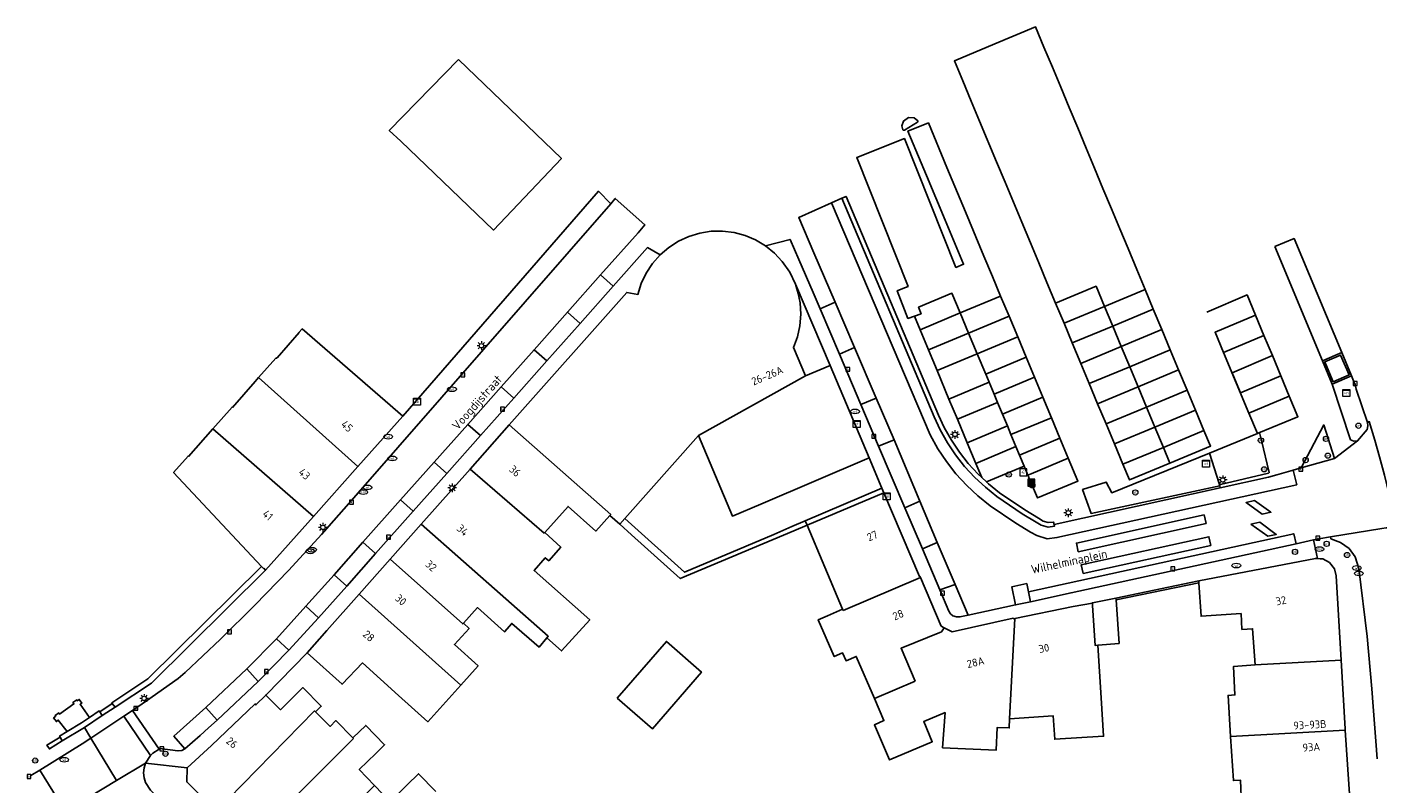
# Model space of a CAD drawing. Header units: metres. Extents: x 197147 to 199131, y 355511 to 356703.
# Tile 99 of 225: x 197238 to 197392, y 356471 to 356557. Entities that reach past the tile are written whole.
import ezdxf
from ezdxf.enums import TextEntityAlignment as Align
from ezdxf.lldxf.tags import DXFTag

# ---------------------------------------------------------------- set-up
doc = ezdxf.new("R2010")
doc.units = ezdxf.units.M
for name, color, linetype in [('B-WE-GR-BEPLANTING_CULTUUR_HEESTERS-GV', 252, 'Continuous'), ('B-WE-IE-MEUBILAIR_WEGMEUBILAIR-GV', 252, 'Continuous'), ('B-WE-IE-MEUBILAIR_WEGMEUBILAIR-S', 252, 'Continuous'), ('B-WE-IE-TERREINAFSCHEIDING_KUNSTMATIG_MUUR-G', 252, 'IE-TERREINAFSCHEIDING-KUNSTMATIG-DICHT'), ('B-WE-IE-TERREINAFSCHEIDING_KUNSTMATIG_MUUR-GV', 252, 'IE-TERREINAFSCHEIDING-KUNSTMATIG-DICHT'), ('B-WE-KL-DATA_CAI-S', 252, 'Continuous'), ('B-WE-KL-ET_LS_SR_KAST-S', 252, 'Continuous'), ('B-WE-KL-VRI_KABEL-G', 252, 'KL-VRI'), ('B-WE-OG-BEBOUWING-GV', 252, 'Continuous'), ('B-WE-OG-BEBOUWING_HUISNUMMER-T18', 252, 'Continuous'), ('B-WE-OG-BEBOUWING_STRAATNAAM-T35', 252, 'Continuous'), ('B-WE-OG-TERREIN_ERF-GV', 252, 'Continuous'), ('B-WE-RI-HWA_KOLK-S', 253, 'Continuous'), ('B-WE-RI-VWA_AFSCHEIDER-S', 253, 'Continuous'), ('B-WE-VH-GOOT-G', 253, 'Continuous'), ('B-WE-VH-ONVERHARD-GV', 253, 'Continuous'), ('B-WE-VH-VERHARDING_ASFALT-GV', 253, 'Continuous'), ('B-WE-VH-VERHARDING_BETONSTRAATSTEEN-GV', 253, 'Continuous'), ('B-WE-VH-VERHARDING_OPEN-GV', 253, 'Continuous'), ('B-WE-VH-VERHARDING_STRAATBAKSTEEN-GV', 253, 'Continuous'), ('B-WE-VH-VERHARDING_TEGEL-GV', 253, 'Continuous'), ('B-WE-VW-VRI-S', 253, 'Continuous')]:
    doc.layers.add(name, color=color, linetype=linetype)
doc.styles.add('NLCS-ISO-M-T18', font='NLCS-ISO.ttf', dxfattribs={"height": 1.8})
doc.styles.add('NLCS-ISO-M200-T25', font='NLCS-ISO.ttf')
doc.styles.get("Standard").update_dxf_attribs({"font": 'isocp.shx'})
doc.linetypes.add('IE-TERREINAFSCHEIDING-KUNSTMATIG-DICHT', pattern='A,8,-1,[82,NLCS.SHX,S=0.75,R=90,X=0,Y=0],-1', length=10)
tags = doc.linetypes.add('KL-VRI', pattern='A,14,-1,["VRI",Standard,S=1.8,R=0,X=-0.5,Y=-0.9],-5,30', length=50).pattern_tags.tags
tags[6] = DXFTag(74, 10)

# ---------------------------------------------------------------- blocks, each defined once
blk = doc.blocks.new('BGT-AFVALBAK-SO')
at = {"linetype": 'ByBlock', "lineweight": 18}
h = blk.add_hatch(color=0, dxfattribs=at)
h.dxf.hatch_style = 1
h.paths.add_polyline_path([(-1.5, -1.5), (1.5, -1.5), (1.5, 1.5), (-1.5, 1.5)])
at = {"color": 0, "linetype": 'ByBlock', "lineweight": 18}
for points in [[(-2, -2), (2, -2), (2, 2), (-2, 2)], [(-1.5, -1.5), (1.5, -1.5), (1.5, 1.5), (-1.5, 1.5)]]:
    blk.add_lwpolyline(points, close=True, dxfattribs=at)
blk = doc.blocks.new('BGT-ELEKTRAKAST-SO')
at = {"color": 0, "linetype": 'ByBlock', "lineweight": 18}
for points in [[(-2, 2), (2, 2), (2, 1.68), (-2, 1.68)], [(-2, 1.52), (2, 1.52), (2, -2), (-2, -2)]]:
    blk.add_lwpolyline(points, close=True, dxfattribs=at)
at = {"color": 0, "linetype": 'ByBlock', "lineweight": 18, "style": 'NLCS-ISO-M-T18'}
blk.add_text('et', height=1.5, dxfattribs=at).set_placement((0, 0), align=Align.MIDDLE_CENTER)
blk = doc.blocks.new('BGT-CAIKAST-SO')
at = {"color": 0, "linetype": 'ByBlock', "lineweight": 18}
for points in [[(-2, 2), (2, 2), (2, 1.68), (-2, 1.68)], [(-2, 1.52), (2, 1.52), (2, -2), (-2, -2)]]:
    blk.add_lwpolyline(points, close=True, dxfattribs=at)
at = {"color": 0, "linetype": 'ByBlock', "lineweight": 18, "style": 'NLCS-ISO-M-T18'}
blk.add_text('cai', height=1.5, dxfattribs=at).set_placement((0, 0), align=Align.MIDDLE_CENTER)
blk = doc.blocks.new('BGT-VERKEERSREGELINSTALLATIEKAST-SO')
at = {"color": 0, "linetype": 'ByBlock', "lineweight": 18}
for points in [[(-2, 2), (2, 2), (2, 1.68), (-2, 1.68)], [(-2, 1.52), (2, 1.52), (2, -2), (-2, -2)]]:
    blk.add_lwpolyline(points, close=True, dxfattribs=at)
at = {"color": 0, "linetype": 'ByBlock', "lineweight": 18, "style": 'NLCS-ISO-M-T18'}
blk.add_text('vri', height=1.5, dxfattribs=at).set_placement((0, 0), align=Align.MIDDLE_CENTER)
blk = doc.blocks.new('BGT-VERKEERSBORDPAAL-SO')
at = {"color": 0, "linetype": 'ByBlock', "lineweight": 18}
blk.add_circle((0, 0), 1.5, dxfattribs=at)
at = {"color": 0, "linetype": 'ByBlock', "lineweight": 18, "style": 'NLCS-ISO-M-T18'}
blk.add_text('vb', height=1.5, dxfattribs=at).set_placement((0, 0.13), align=Align.MIDDLE_CENTER)
blk = doc.blocks.new('BGT-VERKEERSREGELINSTALLATIEPAAL-SO')
at = {"color": 0, "linetype": 'ByBlock', "lineweight": 18}
blk.add_circle((0, 0), 1.5, dxfattribs=at)
at = {"color": 0, "linetype": 'ByBlock', "lineweight": 18, "style": 'NLCS-ISO-M-T18'}
blk.add_text('vri', height=1.5, dxfattribs=at).set_placement((-0.06, 0.08), align=Align.MIDDLE_CENTER)
blk = doc.blocks.new('BGT-DRUKKNOPPAAL-SO')
at = {"color": 0, "linetype": 'ByBlock', "lineweight": 18}
blk.add_circle((0, 0), 1.5, dxfattribs=at)
at = {"color": 0, "linetype": 'ByBlock', "lineweight": 18, "style": 'NLCS-ISO-M-T18'}
blk.add_text('dk', height=1.5, dxfattribs=at).set_placement((0, 0.15), align=Align.MIDDLE_CENTER)
blk = doc.blocks.new('BGT-LICHTMAST-SO')
at = {"color": 0, "linetype": 'ByBlock', "lineweight": 18}
for points in [[(-1.25, 0), (-2, 0)], [(-1.41, 1.41), (-0.88, 0.88)], [(0, 2), (0, 1.25)], [(0.88, 0.88), (1.41, 1.41)], [(2, 0), (1.25, 0)], [(-1.41, -1.41), (-0.88, -0.88)], [(0, -1.25), (0, -2)], [(0.88, -0.88), (1.41, -1.41)]]:
    blk.add_lwpolyline(points, dxfattribs=at)
blk.add_circle((0, 0), 1, dxfattribs=at)
blk = doc.blocks.new('BGT-AFSLUITPAAL-SO')
at = {"color": 0, "linetype": 'ByBlock', "lineweight": 18}
blk.add_circle((0, 0), 1.5, dxfattribs=at)
at = {"color": 0, "linetype": 'ByBlock', "lineweight": 18, "style": 'NLCS-ISO-M-T18'}
blk.add_text('af', height=1.5, dxfattribs=at).set_placement((0, 0), align=Align.MIDDLE_CENTER)
blk = doc.blocks.new('BGT-KOLK-SO')
at = {"color": 0, "linetype": 'ByBlock', "lineweight": 18}
blk.add_lwpolyline([(-0.045, -0.045), (0.045, -0.045), (0.045, 0.045), (-0.045, 0.045)], close=True, dxfattribs=at)
at = {"color": 0, "linetype": 'ByBlock', "lineweight": 18, "style": 'NLCS-ISO-M-T18'}
blk.add_text('k', height=0.06, dxfattribs=at).set_placement((0, 0), align=Align.MIDDLE_CENTER)
blk = doc.blocks.new('BGT-WATERLEIDINGPUT-SO')
at = {"color": 0, "linetype": 'ByBlock', "lineweight": 18}
blk.add_ellipse((0, 0), major_axis=(2.5, 0), ratio=0.54, dxfattribs=at)
at = {"color": 0, "linetype": 'ByBlock', "lineweight": 18, "style": 'NLCS-ISO-M-T18'}
blk.add_text('wl', height=1.5, dxfattribs=at).set_placement((0, 0), align=Align.MIDDLE_CENTER)
blk = doc.blocks.new('BGT-BENZINEPUT_OLIEPUT-SO')
at = {"color": 0, "linetype": 'ByBlock', "lineweight": 18}
blk.add_ellipse((0, 0), major_axis=(2.5, 0), ratio=0.54, dxfattribs=at)
at = {"color": 0, "linetype": 'ByBlock', "lineweight": 18, "style": 'NLCS-ISO-M-T18'}
blk.add_text('olie', height=1.5, dxfattribs=at).set_placement((0, 0.16), align=Align.MIDDLE_CENTER)
blk = doc.blocks.new('BGT-BETAALAUTOMAAT-SO')
at = {"color": 0, "linetype": 'ByBlock', "lineweight": 18}
blk.add_lwpolyline([(-2, -2), (2, -2), (2, 2), (-2, 2)], close=True, dxfattribs=at)
at = {"color": 0, "linetype": 'ByBlock', "lineweight": 18, "style": 'NLCS-ISO-M-T18'}
blk.add_text('€', height=1.5, dxfattribs=at).set_placement((0, 0), align=Align.MIDDLE_CENTER)

msp = doc.modelspace()

# ---------------------------------------------------------------- linework, layer by layer
at = {"layer": 'B-WE-GR-BEPLANTING_CULTUUR_HEESTERS-GV', "flags": 128}
msp.add_lwpolyline([(197374.226, 356504.953), (197373.148, 356508.4), (197361.969, 356503.89), (197361.334, 356505.111), (197358.634, 356504.244), (197359.614, 356501.529), (197374.307, 356504.673), (197374.226, 356504.953)], dxfattribs=at)
at = {"layer": 'B-WE-IE-MEUBILAIR_WEGMEUBILAIR-GV', "flags": 128}
msp.add_lwpolyline([(197387.263, 356516.574), (197389.087, 356517.35), (197388.104, 356519.626), (197386.307, 356518.86), (197387.263, 356516.574)], dxfattribs=at)
at = {"layer": 'B-WE-IE-TERREINAFSCHEIDING_KUNSTMATIG_MUUR-G', "ltscale": 0.2, "flags": 128}
for points in [[(197280.986, 356512.641), (197303.325, 356538.344)], [(197264.852, 356495.461), (197251.856, 356482.621), (197247.727, 356479.88), (197247.788, 356479.8)], [(197248.106, 356479.387), (197252.249, 356482.138), (197265.295, 356495.029)], [(197362.453, 356491.85), (197371.904, 356493.822)], [(197362.466, 356491.659), (197371.919, 356493.601)], [(197247.788, 356479.8), (197248.106, 356479.387)], [(197246.639, 356478.455), (197244.609, 356477.089)], [(197245.185, 356478.224), (197246.293, 356478.969), (197246.356, 356478.876)], [(197246.356, 356478.876), (197246.639, 356478.455)], [(197242.644, 356476.621), (197241.758, 356476.084), (197241.819, 356475.982)], [(197244.609, 356477.089), (197242.077, 356475.552)], [(197240.598, 356474.628), (197240.324, 356475.069)], [(197242.077, 356475.552), (197241.819, 356475.982)]]:
    msp.add_lwpolyline(points, dxfattribs=at)
at = {"layer": 'B-WE-IE-TERREINAFSCHEIDING_KUNSTMATIG_MUUR-GV', "ltscale": 0.2, "flags": 128}
for points in [[(197326.956, 356500.671), (197325.433, 356500.023), (197323.351, 356499.138), (197313.154, 356494.802), (197306.33, 356500.936), (197305.757, 356500.291), (197307.109, 356499.076), (197312.667, 356494.079), (197325.631, 356499.528), (197327.166, 356500.173), (197326.956, 356500.671)], [(197265.295, 356495.029), (197265.09, 356495.265), (197265.064, 356495.235), (197264.852, 356495.461), (197251.856, 356482.621), (197247.727, 356479.88), (197247.788, 356479.8), (197248.106, 356479.387), (197252.249, 356482.138), (197265.295, 356495.029)], [(197371.919, 356493.601), (197371.904, 356493.822), (197362.453, 356491.85), (197362.466, 356491.659), (197371.919, 356493.601)], [(197242.077, 356475.552), (197244.609, 356477.089), (197246.639, 356478.455), (197246.356, 356478.876), (197246.293, 356478.969), (197245.185, 356478.224), (197244.275, 356477.611), (197242.644, 356476.621), (197241.758, 356476.084), (197241.819, 356475.982), (197242.077, 356475.552)]]:
    msp.add_lwpolyline(points, dxfattribs=at)
at = {"layer": 'B-WE-KL-VRI_KABEL-G', "flags": 128}
for points in [[(197379.161, 356501.449), (197380.144, 356501.658), (197378.28, 356503), (197377.306, 356502.764), (197379.161, 356501.449)], [(197372.539, 356501.369), (197372.748, 356500.392), (197358.135, 356497.157), (197357.924, 356498.148), (197372.539, 356501.369)], [(197377.856, 356500.319), (197378.87, 356500.525), (197380.766, 356499.134), (197379.786, 356498.925), (197377.856, 356500.319)], [(197358.698, 356494.679), (197358.491, 356495.661), (197373.065, 356498.867), (197373.283, 356497.875), (197358.698, 356494.679)]]:
    msp.add_lwpolyline(points, dxfattribs=at)
at = {"layer": 'B-WE-OG-BEBOUWING-GV', "flags": 128}
for points in [[(197326.965, 356517.241), (197325.606, 356520.473), (197326.058, 356521.692), (197326.34, 356522.975), (197326.441, 356524.284), (197326.362, 356525.582), (197326.155, 356526.665), (197325.823, 356527.716), (197325.173, 356529.08), (197324.315, 356530.323), (197323.425, 356531.271), (197322.402, 356532.095), (197321.275, 356532.769), (197320.078, 356533.277), (197318.822, 356533.615), (197317.518, 356533.777), (197316.205, 356533.756), (197314.92, 356533.555), (197313.671, 356533.178), (197312.474, 356532.626), (197311.366, 356531.914), (197310.377, 356531.063), (197309.514, 356530.084), (197308.789, 356528.984), (197308.224, 356527.793), (197307.834, 356526.548), (197306.559, 356526.778), (197293.129, 356511.651)], [(197275.857, 356506.884), (197280.986, 356512.641), (197269.47, 356522.604), (197269.11, 356522.202), (197269.125, 356522.189), (197266.614, 356519.31), (197266.599, 356519.323), (197266.525, 356519.241), (197266.488, 356519.274), (197264.492, 356517.045)], [(197314.749, 356510.419), (197318.639, 356501.219), (197321.895, 356502.603), (197334.266, 356507.863), (197329.781, 356518.443), (197326.965, 356517.241), (197314.749, 356510.419)], [(197259.29, 356511.208), (197270.78, 356501.186), (197275.857, 356506.884), (197264.492, 356517.045), (197264.093, 356516.6), (197261.516, 356513.646), (197261.478, 356513.679), (197259.29, 356511.208)], [(197297.204, 356499.342), (197299.86, 356502.332), (197303.045, 356499.503), (197304.632, 356501.29), (197304.736, 356501.406), (197293.129, 356511.651), (197288.657, 356506.6)], [(197259.29, 356511.208), (197256.493, 356508.036), (197256.455, 356508.07), (197254.794, 356506.215), (197264.852, 356495.461), (197265.064, 356495.235), (197265.09, 356495.265), (197265.295, 356495.029), (197270.78, 356501.186)], [(197304.632, 356501.29), (197305.757, 356500.291), (197306.33, 356500.936), (197314.749, 356510.419)], [(197297.435, 356487.322), (197299.124, 356485.811), (197302.332, 356489.368), (197295.983, 356495.008), (197297.241, 356496.472), (197297.642, 356496.116), (197299.024, 356497.671), (197297.204, 356499.342), (197297.137, 356499.276), (197288.657, 356506.6), (197283.086, 356500.307)], [(197335.72, 356504.397), (197326.956, 356500.671), (197327.166, 356500.173), (197335.943, 356503.862), (197335.72, 356504.397)], [(197331.283, 356490.454), (197340.106, 356494.191), (197340.047, 356494.328), (197340.011, 356494.312), (197335.943, 356503.862)], [(197287.898, 356488.973), (197289.511, 356490.764), (197292.58, 356488), (197293.428, 356488.971), (197296.546, 356486.259), (197297.435, 356487.322), (197297.587, 356487.504), (197283.086, 356500.307), (197279.539, 356496.308)], [(197327.166, 356500.173), (197331.221, 356490.588)], [(197279.539, 356496.308), (197276.001, 356492.32), (197287.605, 356481.917), (197289.576, 356484.111), (197286.878, 356486.541), (197288.545, 356488.391), (197287.898, 356488.973), (197287.831, 356488.899), (197279.539, 356496.308)], [(197388.195, 356484.771), (197387.623, 356494.411), (197387.415, 356495.209), (197386.862, 356495.918), (197386.065, 356496.334), (197385.76, 356496.356), (197385.458, 356496.378), (197385.242, 356496.394), (197371.904, 356493.822), (197371.919, 356493.601), (197372.18, 356489.783), (197376.74, 356490.082), (197376.845, 356488.267), (197378.062, 356488.349), (197378.367, 356484.242)], [(197339.519, 356482.369), (197337.902, 356486.131), (197342.503, 356488.012), (197342.83, 356488.466), (197342.465, 356488.651), (197340.106, 356494.191)], [(197276.001, 356492.32), (197272.296, 356488.143), (197270.067, 356485.606), (197274.046, 356482.004), (197276.372, 356484.449), (197280.483, 356480.737), (197283.839, 356477.724), (197285.553, 356479.633), (197287.605, 356481.917)], [(197362.466, 356491.659), (197362.453, 356491.85), (197359.754, 356491.327), (197359.757, 356491.286), (197359.775, 356491.016), (197360.082, 356486.436), (197360.376, 356486.462), (197362.807, 356486.673), (197362.466, 356491.659)], [(197331.283, 356490.454), (197331.221, 356490.588), (197329.511, 356489.843), (197328.434, 356489.374), (197330.263, 356485.175), (197331.216, 356485.59), (197331.613, 356484.702), (197332.775, 356485.191), (197334.856, 356480.366)], [(197359.757, 356491.286), (197357.577, 356490.887), (197350.912, 356489.539), (197350.305, 356478.076), (197355.281, 356478.387), (197355.448, 356475.722), (197361.037, 356476.071), (197360.762, 356480.472), (197360.376, 356486.462)], [(197350.912, 356489.539), (197350.714, 356489.499), (197350.702, 356489.568), (197343.729, 356488.009), (197342.83, 356488.466)], [(197305.471, 356480.435), (197309.502, 356476.917), (197315.098, 356483.394), (197311.1, 356486.903), (197305.471, 356480.435)], [(197388.195, 356484.771), (197378.367, 356484.242), (197375.877, 356484.025), (197376.034, 356480.791), (197375.255, 356480.742), (197375.553, 356476.026), (197388.648, 356476.774), (197388.637, 356476.933), (197388.195, 356484.771)], [(197339.519, 356482.369), (197334.856, 356480.366), (197335.935, 356477.863), (197334.851, 356477.373), (197336.581, 356473.364), (197341.459, 356475.449), (197340.491, 356477.765), (197342.93, 356478.769), (197342.651, 356474.759), (197348.777, 356474.498), (197348.887, 356477.075), (197350.255, 356477.017), (197350.305, 356478.076)], [(197271.004, 356478.843), (197271.667, 356479.503), (197269.55, 356481.628), (197267.006, 356479.096), (197265.327, 356480.782), (197264.19, 356479.65), (197264.12, 356479.757), (197259.123, 356475.031), (197256.337, 356472.449), (197256.284, 356470.854), (197258.895, 356468.22), (197259.055, 356468.218), (197259.523, 356468.214), (197260.512, 356468.205), (197261.099, 356468.876)], [(197242.644, 356476.621), (197244.275, 356477.611), (197245.185, 356478.224), (197244.107, 356479.718), (197244.31, 356479.864), (197244.012, 356480.278), (197243.788, 356480.127), (197243.718, 356480.224), (197243.297, 356479.918), (197243.403, 356479.773), (197241.769, 356478.585), (197241.663, 356478.731), (197241.242, 356478.425), (197241.313, 356478.328), (197241.078, 356478.157), (197241.396, 356477.745), (197241.622, 356477.91), (197242.644, 356476.621)], [(197275.28, 356475.875), (197273.311, 356477.852), (197272.686, 356477.189), (197271.004, 356478.843), (197270.88, 356478.965), (197261.063, 356468.913), (197261.099, 356468.876), (197263.084, 356466.855), (197264.669, 356466.878), (197265.229, 356467.441), (197266.099, 356466.561), (197275.333, 356475.821)], [(197266.099, 356466.561), (197269.963, 356462.652), (197277.752, 356470.43), (197275.993, 356472.267), (197277.887, 356474.117), (197278.898, 356475.104), (197276.746, 356477.307), (197275.28, 356475.875), (197275.333, 356475.821)], [(197375.553, 356476.026), (197375.87, 356471.012), (197376.669, 356471.06), (197376.797, 356468.252), (197388.181, 356468.921), (197388.184, 356468.869), (197389.167, 356468.927), (197388.648, 356476.774)], [(197284.751, 356469.771), (197282.76, 356471.778), (197281.486, 356470.513), (197279.53, 356468.573), (197277.752, 356470.43)]]:
    msp.add_lwpolyline(points, dxfattribs=at)
at = {"layer": 'B-WE-OG-TERREIN_ERF-GV', "flags": 128}
for points in [[(197287.341, 356553.376), (197299.101, 356542.081), (197291.347, 356533.907), (197280.75, 356544.073), (197279.426, 356545.291), (197287.341, 356553.376)], [(197335.72, 356504.397), (197334.266, 356507.863), (197321.895, 356502.603), (197318.639, 356501.219), (197314.749, 356510.419), (197306.33, 356500.936), (197313.154, 356494.802), (197323.351, 356499.138), (197325.433, 356500.023), (197326.956, 356500.671), (197335.72, 356504.397)], [(197376.797, 356468.252), (197376.669, 356471.06), (197375.87, 356471.012), (197375.553, 356476.026), (197375.255, 356480.742), (197376.034, 356480.791), (197375.877, 356484.025), (197378.367, 356484.242), (197378.062, 356488.349), (197376.845, 356488.267), (197376.74, 356490.082), (197372.18, 356489.783), (197371.919, 356493.601), (197362.466, 356491.659), (197362.807, 356486.673), (197360.376, 356486.462), (197360.762, 356480.472), (197361.037, 356476.071), (197355.448, 356475.722), (197355.281, 356478.387), (197350.305, 356478.076), (197350.255, 356477.017), (197348.887, 356477.075), (197348.777, 356474.498), (197342.651, 356474.759), (197342.93, 356478.769), (197340.491, 356477.765), (197341.459, 356475.449), (197336.581, 356473.364), (197334.851, 356477.373), (197335.935, 356477.863), (197334.856, 356480.366), (197332.775, 356485.191), (197331.613, 356484.702), (197331.216, 356485.59), (197330.263, 356485.175), (197328.434, 356489.374), (197329.511, 356489.843), (197331.221, 356490.588), (197327.166, 356500.173), (197325.631, 356499.528), (197312.667, 356494.079), (197307.109, 356499.076), (197305.757, 356500.291), (197304.632, 356501.29), (197303.045, 356499.503), (197299.86, 356502.332), (197297.204, 356499.342), (197299.024, 356497.671), (197297.642, 356496.116), (197297.241, 356496.472), (197295.983, 356495.008), (197302.332, 356489.368), (197299.124, 356485.811), (197297.435, 356487.322), (197296.546, 356486.259), (197293.428, 356488.971), (197292.58, 356488), (197289.511, 356490.764), (197287.898, 356488.973), (197288.545, 356488.391), (197286.878, 356486.541), (197289.576, 356484.111), (197287.605, 356481.917), (197285.553, 356479.633), (197283.839, 356477.724), (197280.483, 356480.737), (197276.372, 356484.449), (197274.046, 356482.004), (197270.067, 356485.606), (197265.327, 356480.782), (197267.006, 356479.096), (197269.55, 356481.628), (197271.667, 356479.503), (197271.004, 356478.843), (197272.686, 356477.189), (197273.311, 356477.852), (197275.28, 356475.875), (197276.746, 356477.307), (197278.898, 356475.104), (197277.887, 356474.117), (197275.993, 356472.267), (197277.752, 356470.43)], [(197305.471, 356480.435), (197311.1, 356486.903), (197315.098, 356483.394), (197309.502, 356476.917), (197305.471, 356480.435)], [(197281.486, 356470.513), (197282.76, 356471.778), (197284.751, 356469.771)]]:
    msp.add_lwpolyline(points, dxfattribs=at)
at = {"layer": 'B-WE-VH-GOOT-G', "flags": 128}
msp.add_lwpolyline([(197331.131, 356537.526), (197341.682, 356512.545), (197342.363, 356511.09), (197343.206, 356509.6), (197344.131, 356508.223), (197345.159, 356506.9), (197346.332, 356505.629), (197347.528, 356504.51), (197348.844, 356503.446), (197351.753, 356501.483), (197353.331, 356500.51), (197353.916, 356500.201), (197354.693, 356499.966), (197355.425, 356500.055), (197355.384, 356500.266)], dxfattribs=at)
at = {"layer": 'B-WE-VH-ONVERHARD-GV', "flags": 128}
for points in [[(197387.263, 356516.574), (197389.087, 356517.35), (197388.104, 356519.626), (197386.307, 356518.86), (197387.263, 356516.574)], [(197373.148, 356508.4), (197374.226, 356504.953), (197374.382, 356504.85), (197379.874, 356506.123), (197379.964, 356506.197), (197379.077, 356509.844), (197378.893, 356510.621), (197378.779, 356510.73), (197378.61, 356510.66), (197373.148, 356508.4)]]:
    msp.add_lwpolyline(points, dxfattribs=at)
at = {"layer": 'B-WE-VH-VERHARDING_ASFALT-GV', "flags": 128}
for points in [[(197355.559, 356525.547), (197354.571, 356527.913), (197353.633, 356530.16), (197352.673, 356532.458), (197351.701, 356534.786), (197350.734, 356537.104), (197349.782, 356539.383), (197348.816, 356541.697), (197346.876, 356546.343), (197345.922, 356548.629), (197344.954, 356550.947), (197343.999, 356553.234), (197348.622, 356555.164), (197353.26, 356557.1), (197354.214, 356554.814), (197355.182, 356552.495), (197356.136, 356550.21), (197357.107, 356547.886), (197358.076, 356545.564), (197359.043, 356543.249), (197359.994, 356540.971), (197360.962, 356538.653), (197361.934, 356536.325), (197362.893, 356534.026), (197363.831, 356531.78), (197364.819, 356529.414), (197365.776, 356527.123)], [(197339.42, 356524.065), (197338.675, 356523.802), (197337.462, 356526.959), (197338.099, 356527.228), (197338.692, 356527.467), (197332.844, 356542.191), (197338.288, 356544.353), (197344.158, 356529.637), (197345.041, 356529.994), (197342.933, 356535.045), (197340.815, 356540.116), (197338.691, 356545.204), (197341.015, 356546.143), (197343.139, 356541.055), (197345.257, 356535.984), (197347.365, 356530.933), (197348.336, 356528.608), (197349.274, 356526.361)], [(197339.77, 356546.223), (197338.275, 356545.323), (197338.172, 356545.31), (197338.109, 356545.359), (197337.994, 356545.792), (197338.17, 356546.356), (197338.747, 356546.754), (197339.391, 356546.736), (197339.811, 356546.395), (197339.832, 356546.314), (197339.77, 356546.223)], [(197303.574, 356528.79), (197307.852, 356533.603), (197308.638, 356534.488), (197305.251, 356537.508), (197304.726, 356536.907), (197275.65, 356503.599), (197271.698, 356499.131), (197267.94, 356495.05), (197264.086, 356491.058), (197260.139, 356487.158), (197256.103, 356483.352), (197255.315, 356482.686), (197251.687, 356480.121), (197250.106, 356479.022)], [(197329.938, 356536.997), (197326.212, 356535.343), (197327.948, 356531.289), (197330.364, 356525.647)], [(197331.131, 356537.526), (197329.938, 356536.997), (197341.207, 356510.493), (197342.099, 356508.916), (197343.077, 356507.461), (197344.166, 356506.059), (197345.409, 356504.713), (197346.674, 356503.528), (197348.071, 356502.399), (197351.023, 356500.407), (197352.691, 356499.378), (197353.42, 356498.993), (197354.578, 356498.642), (197355.698, 356498.761), (197383.106, 356504.809), (197382.687, 356506.474), (197380.828, 356505.953), (197379.873, 356505.685), (197374.367, 356504.467), (197355.384, 356500.266), (197355.425, 356500.055), (197354.693, 356499.966), (197353.916, 356500.201), (197353.331, 356500.51), (197351.753, 356501.483), (197348.844, 356503.446), (197347.528, 356504.51), (197346.332, 356505.629), (197345.159, 356506.9), (197344.131, 356508.223), (197343.206, 356509.6), (197342.363, 356511.09), (197341.682, 356512.545), (197331.131, 356537.526)], [(197301.232, 356523.237), (197305.022, 356527.503), (197303.574, 356528.79), (197299.783, 356524.524)], [(197361.138, 356525.187), (197360.182, 356527.477), (197355.559, 356525.547), (197356.515, 356523.257), (197361.138, 356525.187)], [(197366.718, 356524.865), (197365.776, 356527.123), (197361.138, 356525.187), (197362.081, 356522.929), (197366.718, 356524.865)], [(197330.851, 356519.739), (197332.579, 356520.474), (197330.364, 356525.647), (197328.65, 356524.905), (197330.851, 356519.739)], [(197344.652, 356524.431), (197343.714, 356526.678), (197339.907, 356525.088), (197340.18, 356524.333), (197339.42, 356524.065), (197340.066, 356522.517)], [(197350.241, 356524.046), (197349.274, 356526.361), (197344.652, 356524.431), (197345.618, 356522.117)], [(197378.399, 356524.174), (197377.438, 356526.482), (197372.816, 356524.526)], [(197297.42, 356518.946), (197301.232, 356523.237), (197299.783, 356524.524), (197295.97, 356520.234)], [(197344.652, 356524.431), (197340.066, 356522.517), (197341.033, 356520.202)], [(197346.601, 356519.762), (197351.224, 356521.692), (197350.241, 356524.046), (197345.618, 356522.117)], [(197362.081, 356522.929), (197363.058, 356520.587), (197367.696, 356522.523), (197366.718, 356524.865)], [(197379.36, 356521.867), (197378.399, 356524.174), (197373.78, 356522.219), (197374.743, 356519.913)], [(197356.515, 356523.257), (197357.458, 356520.999), (197362.081, 356522.929)], [(197364.017, 356518.292), (197368.654, 356520.228), (197367.696, 356522.523)], [(197342.016, 356517.848), (197346.601, 356519.762), (197345.618, 356522.117), (197341.033, 356520.202), (197342.016, 356517.848)], [(197346.601, 356519.762), (197347.565, 356517.454), (197352.187, 356519.384), (197351.224, 356521.692)], [(197357.458, 356520.999), (197358.436, 356518.657), (197363.058, 356520.587)], [(197380.322, 356519.559), (197379.36, 356521.867), (197374.743, 356519.913)], [(197293.649, 356514.702), (197297.42, 356518.946), (197295.97, 356520.234), (197292.199, 356515.99)], [(197330.851, 356519.739), (197333.313, 356513.961), (197335.051, 356514.702), (197332.579, 356520.474)], [(197353.145, 356517.089), (197352.187, 356519.384)], [(197358.436, 356518.657), (197359.394, 356516.361), (197364.017, 356518.292), (197363.058, 356520.587)], [(197369.613, 356517.932), (197368.654, 356520.228)], [(197377.635, 356512.992), (197374.743, 356519.913)], [(197381.283, 356517.251), (197380.322, 356519.559), (197375.707, 356517.606), (197376.671, 356515.299)], [(197342.016, 356517.848), (197343.372, 356514.598), (197347.958, 356516.513), (197347.565, 356517.454)], [(197359.394, 356516.361), (197360.353, 356514.065), (197364.976, 356515.995), (197364.017, 356518.292)], [(197370.581, 356515.615), (197369.613, 356517.932), (197364.976, 356515.995)], [(197347.958, 356516.513), (197348.523, 356515.16)], [(197349.476, 356512.877), (197354.098, 356514.807), (197353.145, 356517.089), (197348.523, 356515.16)], [(197382.245, 356514.943), (197381.283, 356517.251), (197376.671, 356515.299)], [(197289.84, 356510.414), (197293.649, 356514.702), (197292.199, 356515.99), (197288.389, 356511.703)], [(197333.313, 356513.961), (197335.337, 356509.213), (197337.092, 356509.934), (197335.051, 356514.702)], [(197343.372, 356514.598), (197344.338, 356512.286), (197348.924, 356514.2), (197348.523, 356515.16)], [(197355.08, 356512.457), (197354.098, 356514.807)], [(197360.353, 356514.065), (197361.32, 356511.748), (197365.943, 356513.678), (197364.976, 356515.995)], [(197371.535, 356513.329), (197370.581, 356515.615), (197365.943, 356513.678), (197366.897, 356511.393), (197371.535, 356513.329)], [(197377.635, 356512.992), (197378.61, 356510.66), (197378.779, 356510.73), (197383.23, 356512.578), (197382.245, 356514.943), (197377.635, 356512.992)], [(197349.476, 356512.877), (197348.924, 356514.2)], [(197367.868, 356509.067), (197372.506, 356511.003), (197371.535, 356513.329)], [(197289.84, 356510.414), (197288.389, 356511.703), (197284.542, 356507.375), (197285.995, 356506.084), (197289.84, 356510.414)], [(197344.338, 356512.286), (197345.455, 356509.609), (197350.041, 356511.524)], [(197349.476, 356512.877), (197350.041, 356511.524), (197350.457, 356510.527)], [(197351.43, 356508.196), (197356.053, 356510.126), (197355.08, 356512.457), (197350.457, 356510.527)], [(197361.32, 356511.748), (197362.274, 356509.463), (197366.897, 356511.393)], [(197383.027, 356498.06), (197385.02, 356498.494), (197385.619, 356498.625), (197386.943, 356498.843), (197392.81, 356499.811), (197393.301, 356499.882), (197393.668, 356499.866), (197394.04, 356499.699), (197394.302, 356499.382), (197394.433, 356499.033), (197394.623, 356499.068), (197394.417, 356500.09), (197393.618, 356503.837), (197393.117, 356505.907), (197392.558, 356507.998), (197392.033, 356509.882), (197391.38, 356512.018), (197391.196, 356511.923), (197391.229, 356511.53), (197391.151, 356511.113), (197390.044, 356509.81), (197387.426, 356507.803), (197383.611, 356506.733), (197382.687, 356506.474)], [(197345.455, 356509.609), (197346.442, 356507.246), (197351.028, 356509.16), (197350.457, 356510.527)], [(197351.964, 356506.918), (197352.046, 356506.723), (197352.384, 356505.912), (197352.756, 356506.067), (197357.006, 356507.842), (197356.053, 356510.126)], [(197374.367, 356504.467), (197374.307, 356504.673), (197359.614, 356501.529), (197358.634, 356504.244), (197361.334, 356505.111), (197361.969, 356503.89), (197373.148, 356508.4), (197378.61, 356510.66)], [(197362.274, 356509.463), (197363.245, 356507.137), (197367.868, 356509.067), (197366.897, 356511.393)], [(197367.868, 356509.067), (197368.612, 356507.285), (197373.25, 356509.221), (197372.506, 356511.003)], [(197335.337, 356509.213), (197338.332, 356502.184), (197340.038, 356502.911), (197337.092, 356509.934)], [(197346.442, 356507.246), (197347.124, 356505.614), (197347.654, 356505.118), (197351.964, 356506.918), (197351.43, 356508.196), (197351.028, 356509.16)], [(197284.542, 356507.375), (197280.712, 356503.065), (197282.166, 356501.773), (197285.995, 356506.084)], [(197352.384, 356505.912), (197352.501, 356505.631), (197353.477, 356503.294), (197358.099, 356505.224), (197357.006, 356507.842)], [(197363.245, 356507.137), (197363.99, 356505.355), (197368.612, 356507.285)], [(197347.654, 356505.118), (197347.876, 356504.91), (197349.159, 356503.873), (197352.05, 356501.922), (197353.583, 356500.968), (197354.133, 356500.661), (197354.714, 356500.497), (197355.326, 356500.543), (197355.384, 356500.266)], [(197280.712, 356503.065), (197276.416, 356498.232)], [(197338.332, 356502.184), (197340.336, 356497.483), (197342.039, 356498.209), (197340.038, 356502.911)], [(197277.872, 356496.938), (197282.166, 356501.773)], [(197383.027, 356498.06), (197382.76, 356499.208), (197352.446, 356492.576), (197352.684, 356491.436), (197357.322, 356492.459), (197383.027, 356498.06)], [(197274.575, 356493.227), (197277.872, 356496.938), (197276.416, 356498.232), (197273.118, 356494.521)], [(197340.336, 356497.483), (197342.339, 356492.783), (197344.082, 356493.409), (197342.039, 356498.209)], [(197271.344, 356489.589), (197274.575, 356493.227), (197273.118, 356494.521), (197269.911, 356490.915)], [(197342.339, 356492.783), (197343.371, 356490.361), (197343.559, 356490.062), (197343.832, 356489.836), (197344.22, 356489.695), (197344.632, 356489.705), (197345.573, 356489.907), (197344.082, 356493.409)], [(197352.446, 356492.576), (197352.251, 356493.507), (197350.557, 356493.153), (197350.991, 356491.072), (197352.684, 356491.436)], [(197267.947, 356485.899), (197271.344, 356489.589), (197269.911, 356490.915), (197266.561, 356487.218)], [(197345.573, 356489.907), (197350.991, 356491.072)], [(197267.947, 356485.899), (197266.561, 356487.218), (197263.141, 356483.771), (197264.444, 356482.332), (197267.947, 356485.899)], [(197263.141, 356483.771), (197258.478, 356479.349), (197259.761, 356477.903), (197264.444, 356482.332)], [(197253.124, 356474.594), (197253.226, 356474.661), (197255.272, 356474.406), (197255.318, 356474.401), (197255.713, 356474.435), (197256.059, 356474.628), (197254.83, 356476.093), (197258.478, 356479.349)], [(197248.264, 356471.01), (197251.583, 356473.005), (197252.156, 356473.882), (197249.12, 356478.347), (197245.348, 356475.86), (197248.264, 356471.01)], [(197252.156, 356473.882), (197252.436, 356474.139), (197253.124, 356474.594), (197250.106, 356479.022), (197249.12, 356478.347)], [(197256.059, 356474.628), (197257.815, 356476.168), (197258.792, 356477.032), (197259.761, 356477.903)], [(197245.348, 356475.86), (197244.349, 356475.202), (197239.491, 356472.194)], [(197245.174, 356469.153), (197246.309, 356468.791), (197247.222, 356468.124), (197249.38, 356465.953), (197252.821, 356469.232), (197252.141, 356469.914), (197251.575, 356470.795), (197251.413, 356471.332), (197251.359, 356471.901), (197251.418, 356472.47), (197251.583, 356473.005)], [(197240.937, 356467.546), (197241.995, 356468.186), (197239.491, 356472.194), (197238.478, 356471.583)], [(197241.995, 356468.186), (197242.918, 356468.744), (197243.982, 356469.126), (197245.174, 356469.153), (197248.264, 356471.01)]]:
    msp.add_lwpolyline(points, dxfattribs=at)
at = {"layer": 'B-WE-VH-VERHARDING_BETONSTRAATSTEEN-GV', "flags": 128}
for points in [[(197347.654, 356505.118), (197347.124, 356505.614), (197346.708, 356506.003), (197345.563, 356507.243), (197344.561, 356508.534), (197343.657, 356509.879), (197342.835, 356511.333), (197342.162, 356512.77), (197331.609, 356537.738), (197331.131, 356537.526), (197341.682, 356512.545), (197342.363, 356511.09), (197343.206, 356509.6), (197344.131, 356508.223), (197345.159, 356506.9), (197346.332, 356505.629), (197347.528, 356504.51), (197348.844, 356503.446), (197351.753, 356501.483), (197353.331, 356500.51), (197353.916, 356500.201), (197354.693, 356499.966), (197355.425, 356500.055), (197355.384, 356500.266), (197355.326, 356500.543), (197354.714, 356500.497), (197354.133, 356500.661), (197353.583, 356500.968), (197352.05, 356501.922), (197349.159, 356503.873), (197347.876, 356504.91), (197347.654, 356505.118)], [(197386.044, 356518.964), (197387.146, 356516.303), (197389.354, 356517.24), (197388.245, 356519.896), (197386.044, 356518.964)], [(197387.263, 356516.574), (197386.307, 356518.86), (197388.104, 356519.626), (197389.087, 356517.35), (197387.263, 356516.574)], [(197392.81, 356499.811), (197386.943, 356498.843), (197387.003, 356498.625), (197388.115, 356498.222), (197389.082, 356497.504), (197389.793, 356496.563), (197390.199, 356495.236), (197391.144, 356487.482), (197391.699, 356481.48), (197391.833, 356479.472), (197392.128, 356475.499), (197392.292, 356473.487)]]:
    msp.add_lwpolyline(points, dxfattribs=at)
at = {"layer": 'B-WE-VH-VERHARDING_OPEN-GV', "flags": 128}
for points in [[(197326.965, 356517.241), (197329.781, 356518.443), (197325.823, 356527.716), (197326.155, 356526.665), (197326.362, 356525.582), (197326.441, 356524.284), (197326.34, 356522.975), (197326.058, 356521.692), (197325.606, 356520.473), (197326.965, 356517.241)], [(197246.356, 356478.876), (197246.639, 356478.455), (197248.106, 356479.387), (197247.788, 356479.8), (197246.356, 356478.876)], [(197242.077, 356475.552), (197241.819, 356475.982), (197240.324, 356475.069), (197240.598, 356474.628), (197242.077, 356475.552)]]:
    msp.add_lwpolyline(points, dxfattribs=at)
at = {"layer": 'B-WE-VH-VERHARDING_STRAATBAKSTEEN-GV', "flags": 128}
for points in [[(197380.589, 356532.006), (197386.044, 356518.964), (197388.245, 356519.896), (197382.807, 356532.932), (197380.589, 356532.006)], [(197391.196, 356511.923), (197389.907, 356515.72), (197389.759, 356516.203), (197389.587, 356516.681), (197389.354, 356517.24), (197387.146, 356516.303), (197389.26, 356509.938), (197389.637, 356509.781), (197390.044, 356509.81), (197391.151, 356511.113), (197391.229, 356511.53), (197391.196, 356511.923)], [(197387.426, 356507.803), (197386.181, 356511.633), (197383.611, 356506.733), (197387.426, 356507.803)], [(197392.292, 356473.487), (197392.128, 356475.499), (197391.833, 356479.472), (197391.699, 356481.48), (197391.144, 356487.482), (197390.199, 356495.236), (197389.793, 356496.563), (197389.082, 356497.504), (197388.115, 356498.222), (197387.003, 356498.625), (197386.943, 356498.843), (197385.619, 356498.625), (197385.02, 356498.494), (197385.458, 356496.378), (197385.76, 356496.356), (197386.065, 356496.334), (197386.862, 356495.918), (197387.415, 356495.209), (197387.623, 356494.411), (197388.195, 356484.771), (197388.637, 356476.933), (197388.648, 356476.774), (197389.167, 356468.927)]]:
    msp.add_lwpolyline(points, dxfattribs=at)
at = {"layer": 'B-WE-VH-VERHARDING_TEGEL-GV', "flags": 128}
for points in [[(197246.639, 356478.455), (197244.609, 356477.089), (197245.348, 356475.86), (197249.12, 356478.347), (197250.106, 356479.022), (197251.687, 356480.121), (197255.315, 356482.686), (197256.103, 356483.352), (197260.139, 356487.158), (197264.086, 356491.058), (197267.94, 356495.05), (197271.698, 356499.131), (197275.65, 356503.599), (197304.726, 356536.907), (197303.325, 356538.344), (197280.986, 356512.641), (197275.857, 356506.884), (197270.78, 356501.186), (197265.295, 356495.029), (197252.249, 356482.138), (197248.106, 356479.387), (197246.639, 356478.455)], [(197274.575, 356493.227), (197271.344, 356489.589), (197267.947, 356485.899), (197264.444, 356482.332), (197259.761, 356477.903), (197258.792, 356477.032), (197257.815, 356476.168), (197256.059, 356474.628), (197255.713, 356474.435), (197255.318, 356474.401), (197255.272, 356474.406), (197253.226, 356474.661), (197253.124, 356474.594), (197252.436, 356474.139), (197252.156, 356473.882), (197251.583, 356473.005), (197256.337, 356472.449), (197259.123, 356475.031), (197264.12, 356479.757), (197264.19, 356479.65), (197265.327, 356480.782), (197270.067, 356485.606), (197272.296, 356488.143), (197276.001, 356492.32), (197279.539, 356496.308), (197283.086, 356500.307), (197288.657, 356506.6), (197293.129, 356511.651), (197306.559, 356526.778), (197307.834, 356526.548), (197308.224, 356527.793), (197308.789, 356528.984), (197309.514, 356530.084), (197310.377, 356531.063), (197308.922, 356531.893), (197305.022, 356527.503), (197301.232, 356523.237), (197297.42, 356518.946), (197293.649, 356514.702), (197289.84, 356510.414), (197285.995, 356506.084), (197282.166, 356501.773), (197277.872, 356496.938), (197274.575, 356493.227)], [(197350.912, 356489.539), (197357.577, 356490.887), (197359.757, 356491.286), (197359.754, 356491.327), (197362.453, 356491.85), (197371.904, 356493.822), (197385.242, 356496.394), (197385.458, 356496.378), (197385.02, 356498.494), (197383.027, 356498.06), (197357.322, 356492.459), (197352.684, 356491.436), (197350.991, 356491.072), (197345.573, 356489.907), (197344.632, 356489.705), (197344.22, 356489.695), (197343.832, 356489.836), (197343.559, 356490.062), (197343.371, 356490.361), (197342.339, 356492.783), (197340.336, 356497.483), (197338.332, 356502.184), (197335.337, 356509.213), (197333.313, 356513.961), (197330.851, 356519.739), (197328.65, 356524.905), (197327.859, 356526.76), (197326.208, 356530.546), (197325.212, 356532.831), (197322.402, 356532.095), (197323.425, 356531.271), (197324.315, 356530.323), (197325.173, 356529.08), (197325.823, 356527.716), (197329.781, 356518.443), (197334.266, 356507.863), (197335.72, 356504.397), (197335.943, 356503.862), (197340.011, 356494.312), (197340.047, 356494.328), (197340.106, 356494.191), (197342.465, 356488.651), (197342.83, 356488.466), (197343.729, 356488.009), (197350.702, 356489.568), (197350.714, 356489.499), (197350.912, 356489.539)], [(197251.583, 356473.005), (197251.418, 356472.47), (197251.359, 356471.901), (197251.413, 356471.332), (197251.575, 356470.795), (197252.141, 356469.914)], [(197328.988, 356397.387), (197326.603, 356399.766), (197324.315, 356402.049), (197323.119, 356403.242), (197316.615, 356409.732), (197316.419, 356409.927), (197310.489, 356416.271), (197310.409, 356416.183), (197305.443, 356421.282), (197305.36, 356421.191), (197302.887, 356423.812), (197301.05, 356425.516), (197261.733, 356465.353), (197261.812, 356465.434), (197259.055, 356468.218), (197258.895, 356468.22), (197256.284, 356470.854), (197256.337, 356472.449)]]:
    msp.add_lwpolyline(points, dxfattribs=at)

# ---------------------------------------------------------------- block references
at = {"layer": 'B-WE-IE-MEUBILAIR_WEGMEUBILAIR-S'}
for name, p, xscale, yscale, zscale in [('BGT-LICHTMAST-SO', (197289.955, 356520.691), 0.25, 0.25, 0.25), ('BGT-WATERLEIDINGPUT-SO', (197286.598, 356515.721), 0.2, 0.2, 0.2), ('BGT-WATERLEIDINGPUT-SO', (197332.635, 356513.181), 0.2, 0.2, 0.2), ('BGT-WATERLEIDINGPUT-SO', (197279.307, 356510.297), 0.2, 0.2, 0.2), ('BGT-LICHTMAST-SO', (197344.059, 356510.548), 0.25, 0.25, 0.25), ('BGT-VERKEERSBORDPAAL-SO', (197379.014, 356509.866), 0.2, 0.2, 0.2), ('BGT-WATERLEIDINGPUT-SO', (197279.778, 356507.813), 0.2, 0.2, 0.2), ('BGT-AFSLUITPAAL-SO', (197350.199, 356505.967), 0.2, 0.2, 0.2), ('BGT-BETAALAUTOMAAT-SO', (197351.861, 356506.235), 0.2, 0.2, 0.2), ('BGT-AFVALBAK-SO', (197352.779, 356505.023), 0.2, 0.2, 0.2), ('BGT-LICHTMAST-SO', (197374.648, 356505.355), 0.25, 0.25, 0.25), ('BGT-VERKEERSBORDPAAL-SO', (197379.374, 356506.569), 0.2, 0.2, 0.2), ('BGT-WATERLEIDINGPUT-SO', (197276.942, 356504.495), 0.2, 0.2, 0.2), ('BGT-LICHTMAST-SO', (197286.612, 356504.443), 0.25, 0.25, 0.25), ('BGT-VERKEERSBORDPAAL-SO', (197352.892, 356504.74), 0.2, 0.2, 0.2), ('BGT-VERKEERSBORDPAAL-SO', (197364.665, 356503.921), 0.2, 0.2, 0.2), ('BGT-LICHTMAST-SO', (197357.007, 356501.606), 0.25, 0.25, 0.25), ('BGT-LICHTMAST-SO', (197271.845, 356499.934), 0.25, 0.25, 0.25), ('BGT-WATERLEIDINGPUT-SO', (197270.599, 356497.383), 0.2, 0.2, 0.2), ('BGT-WATERLEIDINGPUT-SO', (197270.415, 356497.199), 0.2, 0.2, 0.2), ('BGT-VERKEERSBORDPAAL-SO', (197382.904, 356497.139), 0.2, 0.2, 0.2), ('BGT-VERKEERSBORDPAAL-SO', (197388.853, 356496.776), 0.2, 0.2, 0.2), ('BGT-WATERLEIDINGPUT-SO', (197376.204, 356495.565), 0.2, 0.2, 0.2), ('BGT-WATERLEIDINGPUT-SO', (197389.96, 356495.293), 0.2, 0.2, 0.2), ('BGT-WATERLEIDINGPUT-SO', (197390.197, 356494.679), 0.2, 0.2, 0.2), ('BGT-LICHTMAST-SO', (197251.423, 356480.395), 0.25, 0.25, 0.25), ('BGT-VERKEERSBORDPAAL-SO', (197238.98, 356473.295), 0.2, 0.2, 0.2), ('BGT-WATERLEIDINGPUT-SO', (197242.298, 356473.392), 0.2, 0.2, 0.2), ('BGT-VERKEERSBORDPAAL-SO', (197253.858, 356474.065), 0.2, 0.2, 0.2)]:
    msp.add_blockref(name, p, dxfattribs=dict(at, xscale=xscale, yscale=yscale, zscale=zscale))
at = {"layer": 'B-WE-KL-DATA_CAI-S', "xscale": 0.2, "yscale": 0.2, "zscale": 0.2}
for p in [(197282.586, 356514.303), (197336.243, 356503.492)]:
    msp.add_blockref('BGT-CAIKAST-SO', p, dxfattribs=at)
at = {"layer": 'B-WE-KL-ET_LS_SR_KAST-S', "xscale": 0.2, "yscale": 0.2, "zscale": 0.2}
for p in [(197332.835, 356511.75), (197372.752, 356507.216)]:
    msp.add_blockref('BGT-ELEKTRAKAST-SO', p, dxfattribs=at)
at = {"layer": 'B-WE-RI-HWA_KOLK-S', "xscale": 5, "yscale": 5, "zscale": 5}
for p in [(197331.831, 356517.992), (197287.836, 356517.362), (197389.762, 356516.371), (197292.362, 356513.437), (197334.803, 356510.332), (197383.569, 356506.58), (197275.127, 356502.812), (197279.338, 356498.804), (197385.525, 356498.709), (197368.947, 356495.182), (197342.631, 356492.406), (197261.176, 356487.999), (197265.384, 356483.474), (197250.472, 356479.258), (197253.457, 356474.628), (197238.268, 356471.46)]:
    msp.add_blockref('BGT-KOLK-SO', p, dxfattribs=at)
at = {"layer": 'B-WE-RI-VWA_AFSCHEIDER-S', "xscale": 0.2, "yscale": 0.2, "zscale": 0.2}
for p in [(197276.458, 356503.965), (197385.693, 356497.448)]:
    msp.add_blockref('BGT-BENZINEPUT_OLIEPUT-SO', p, dxfattribs=at)
at = {"layer": 'B-WE-VW-VRI-S', "xscale": 0.2, "yscale": 0.2, "zscale": 0.2}
for name, p in [('BGT-VERKEERSREGELINSTALLATIEKAST-SO', (197388.772, 356515.294)), ('BGT-VERKEERSREGELINSTALLATIEPAAL-SO', (197390.155, 356511.549)), ('BGT-DRUKKNOPPAAL-SO', (197386.443, 356510.05)), ('BGT-VERKEERSREGELINSTALLATIEPAAL-SO', (197384.121, 356507.625)), ('BGT-VERKEERSREGELINSTALLATIEPAAL-SO', (197386.661, 356508.123)), ('BGT-VERKEERSREGELINSTALLATIEPAAL-SO', (197386.521, 356498.053))]:
    msp.add_blockref(name, p, dxfattribs=at)

# ---------------------------------------------------------------- texts
at = {"layer": 'B-WE-OG-BEBOUWING_HUISNUMMER-T18', "char_height": 0.9, "attachment_point": 5, "style": 'NLCS-ISO-M200-T25'}
for s, insert, rotation in [('26-26A', (197322.611, 356517.277), 22.8), ('45', (197274.605, 356511.492), 318.3), ('36', (197293.793, 356506.367), 318.5), ('43', (197269.74, 356506.031), 318.3), ('41', (197265.55, 356501.328), 318.3), ('34', (197287.817, 356499.616), 318.5), ('27', (197334.615, 356498.965), 22.8), ('32', (197284.207, 356495.543), 318.4), ('30', (197280.751, 356491.646), 318.4), ('32', (197381.305, 356491.561), 10.9), ('28', (197337.568, 356489.941), 23.1), ('28', (197277.09, 356487.52), 318.4), ('30', (197354.222, 356486.127), 11.4), ('28A', (197346.415, 356484.511), 12.6), ('93-93B', (197384.605, 356477.383), 3.2), ('26', (197261.46, 356475.334), 320.4), ('93A', (197384.768, 356474.823), 3.8)]:
    msp.add_mtext(s, dxfattribs=dict(at, insert=insert, rotation=rotation))
at = {"layer": 'B-WE-OG-BEBOUWING_STRAATNAAM-T35', "char_height": 1, "attachment_point": 5, "style": 'NLCS-ISO-M200-T25'}
for s, insert, rotation in [('Voogdijstraat', (197289.563, 356514.115), 48.4), ('Wilhelminaplein', (197357.135, 356495.886), 12.1)]:
    msp.add_mtext(s, dxfattribs=dict(at, insert=insert, rotation=rotation))

doc.saveas('drawing.dxf')
